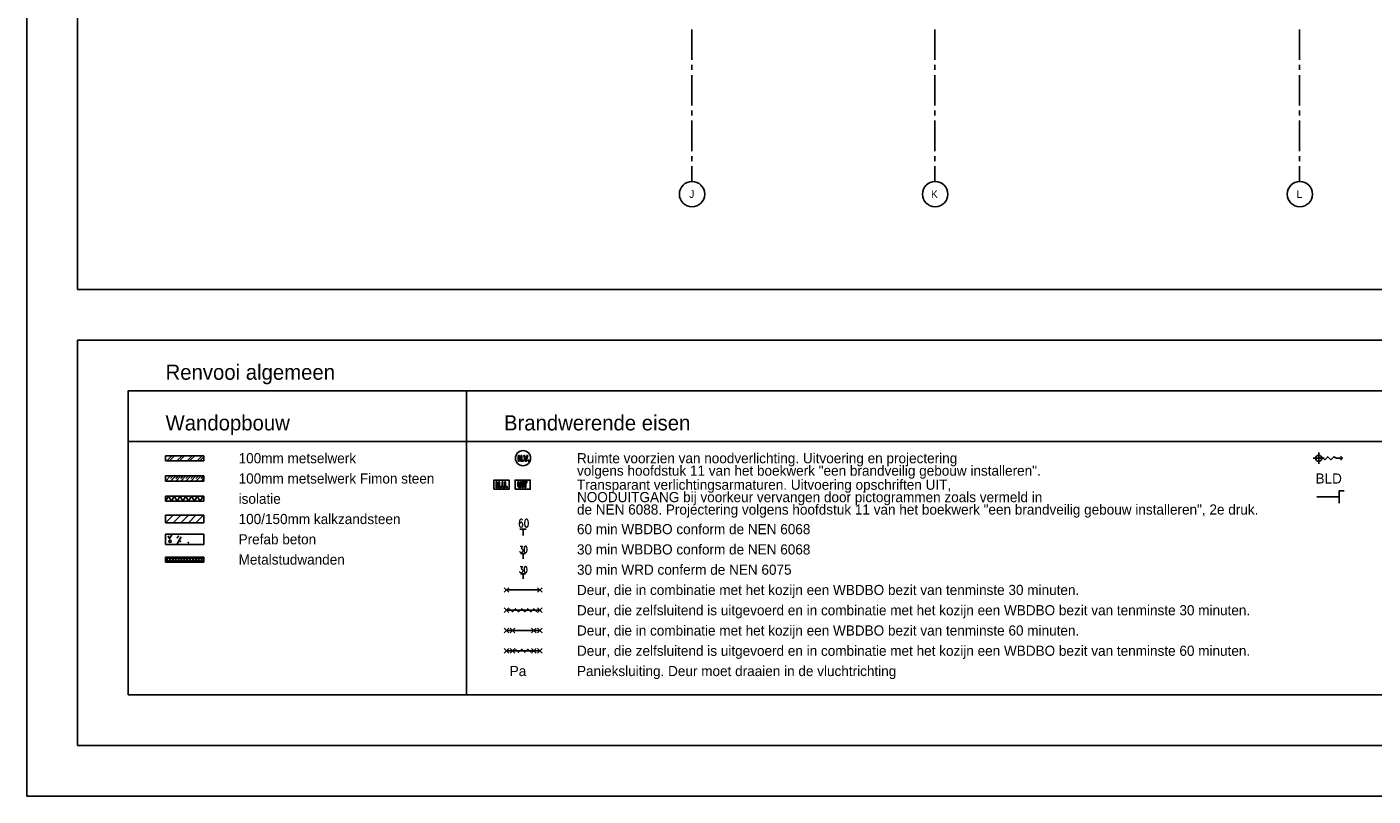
# Model space of a CAD drawing. Extents: x -66955 to 52345, y -20450 to 69550.
# Tile 1 of 94: x -66455 to -39880, y -20450 to -5270. Entities that reach past the tile are written whole.
import ezdxf
from ezdxf.enums import TextEntityAlignment as Align

# ---------------------------------------------------------------- set-up
doc = ezdxf.new("R2010")
doc.units = 0
doc.header["$MEASUREMENT"] = 0
for name, color, linetype in [('-E2-', 7, 'CONTINUOUS'), ('RENVOOI--22-', 7, 'CONTINUOUS'), ('RENVOOI--E2-', 7, 'CONTINUOUS'), ('RENVOOI--E5-', 7, 'CONTINUOUS'), ('STRAMIEN--01-', 7, 'CONTINUOUS'), ('STRAMIEN--E7-', 7, 'CONTINUOUS')]:
    doc.layers.add(name, color=color, linetype=linetype)
doc.styles.add('ROMANS', font='ROMANS', dxfattribs={"height": 0.2})
doc.styles.add('txt', font='TXT', dxfattribs={"height": 0.2})

# ---------------------------------------------------------------- blocks, each defined once
blk = doc.blocks.new('*O0')
at = {"layer": '-E2-', "color": 7, "linetype": 'CONTINUOUS'}
for points in [[(42000, -89500), (42000, 0), (-76800, 0), (-76800, -89500)], [(-75800, -1000), (41000, -1000), (41000, -79500), (-75800, -79500), (-75800, -1000)], [(41000, -1000), (-75800, -1000), (-75800, -79500), (41000, -79500)], [(-75800, -88500), (-75800, -80500), (41000, -80500), (41000, -88500), (-75800, -88500)], [(41000, -80500), (-75800, -80500), (-75800, -88500), (41000, -88500)]]:
    blk.add_lwpolyline(points, close=True, dxfattribs=at)
blk = doc.blocks.new('A0100S')
at = {"layer": '-E2-', "color": 7, "linetype": 'CONTINUOUS'}
blk.add_blockref('*O0', (-42000, 89500), dxfattribs=at)
blk = doc.blocks.new('*O778')
at = {"layer": 'RENVOOI--E2-', "color": 7, "linetype": 'CONTINUOUS'}
for points in [[(-93.04, -60), (-76.68, -60), (-76.68, 14.6), (-41.96, -60), (-24.28, -60), (-24.28, 53.48), (-40.66, 53.48), (-40.66, -22.22), (-75.9, 53.48), (-93.04, 53.48)], [(44.92, -60), (63.4, -60), (93.56, 53.48), (76.4, 53.48), (55.08, -31.64), (33.86, 53.48), (16.64, 53.48)], [(-7.94, -60), (8.44, -60), (8.44, -38.18), (-7.94, -38.18)], [(103.4, -60), (119.76, -60), (119.76, -38.18), (103.4, -38.18)]]:
    blk.add_lwpolyline(points, close=True, dxfattribs=at)
blk.add_circle((0.02, 0, 0), 150, dxfattribs=at)
blk = doc.blocks.new('BE5A03')
at = {"layer": 'RENVOOI--E2-', "color": 12, "linetype": 'CONTINUOUS'}
for p, q in [((-100, 200), (100, 200)), ((0, 0), (0, 200))]:
    blk.add_line(p, q, dxfattribs=at)
at = {"layer": 'RENVOOI--E2-', "color": 12, "linetype": 'CONTINUOUS', "style": 'ROMANS', "width": 0.79996}
blk.add_text('60', height=250, dxfattribs=at).set_placement((20.65, 381.38), align=Align.MIDDLE)
blk = doc.blocks.new('*O779')
at = {"layer": 'RENVOOI--E2-', "color": 7, "linetype": 'CONTINUOUS'}
for p, q in [((-375, 45), (-285, -45)), ((-285, 45), (-375, -45)), ((-330, 0), (330, 0)), ((-255, 45), (-165, -45)), ((-165, 45), (-255, -45)), ((165, 45), (255, -45)), ((255, 45), (165, -45)), ((285, 45), (375, -45)), ((375, 45), (285, -45))]:
    blk.add_line(p, q, dxfattribs=at)
blk = doc.blocks.new('*O780')
at = {"layer": 'RENVOOI--E2-', "color": 7, "linetype": 'CONTINUOUS'}
for p, q in [((-285, -45), (-375, 45)), ((-375, -45), (-285, 45)), ((330, 0), (-330, 0)), ((375, -45), (285, 45)), ((285, -45), (375, 45))]:
    blk.add_line(p, q, dxfattribs=at)
blk = doc.blocks.new('*O782')
at = {"layer": 'RENVOOI--E2-', "color": 7, "linetype": 'CONTINUOUS'}
for p, q in [((-375, 45), (-285, -45)), ((-285, 45), (-375, -45)), ((-330, 0), (330, 0)), ((285, 45), (375, -45)), ((375, 45), (285, -45))]:
    blk.add_line(p, q, dxfattribs=at)
blk = doc.blocks.new('*O781')
at = {"layer": 'RENVOOI--E2-', "color": 7, "linetype": 'CONTINUOUS'}
for points in [[(30, -29.99), (-30, 30.01), (-90, -30.01), (-150, 30.01), (-210, -29.99), (-270, 30.01)], [(270, -29.99), (210, 30.01), (150, -30.01), (90, 30.01), (30, -29.99), (-30, 30.01)]]:
    blk.add_lwpolyline(points, dxfattribs=at)
blk.add_blockref('*O782', (0, 0), dxfattribs=at)
blk = doc.blocks.new('*O783')
at = {"layer": 'RENVOOI--E2-', "color": 7, "linetype": 'CONTINUOUS'}
for p, q in [((-285.01, 45), (-375.01, -45)), ((-375.01, 45), (-285.01, -45)), ((330.01, 0), (-330.01, 0)), ((-164.99, 45), (-255.01, -45)), ((-254.99, 45), (-164.99, -45)), ((255.01, 45), (165.01, -45)), ((165.01, 45), (255.01, -45)), ((375.01, 45), (285.01, -45)), ((285.01, 45), (375.01, -45))]:
    blk.add_line(p, q, dxfattribs=at)
blk.add_lwpolyline([(150.01, -30), (90.01, 30), (30.01, -30.02), (-29.99, 30), (-89.99, -30), (-149.99, 30)], dxfattribs=at)
blk = doc.blocks.new('*O785')
at = {"layer": 'RENVOOI--E2-', "color": 7, "linetype": 'CONTINUOUS'}
for points in [[(-150.04, -90), (149.96, -90), (149.98, 90), (-150, 90)], [(-94.11, 56.72), (-94.12, -3.94), (-93.7, -20.72), (-92.42, -32.78), (-90.62, -39.26), (-87.54, -45.38), (-83.2, -50.86), (-77.46, -55.18), (-69.56, -58), (-58.74, -58.92), (-49.48, -58.08), (-42.12, -55.48), (-36.44, -51.48), (-31.98, -46.22), (-28.78, -39.74), (-26.78, -31.94), (-25.73, -20.48), (-25.38, -3.02), (-25.36, 56.72), (-41.74, 56.76), (-41.72, -6.18), (-42.54, -25.5), (-44.16, -30.88), (-47.36, -35.32), (-52.32, -38.3), (-59.22, -39.3), (-66.16, -38.22), (-71.42, -35.06), (-75.06, -30.14), (-77.06, -23.84), (-77.75, -4.84), (-77.74, 56.74)], [(-9.02, -56.76), (7.34, -56.76), (7.33, 56.72), (-9.03, 56.76)], [(43.4, -56.74), (59.72, -56.76), (59.74, 37.08), (84.28, 37.1), (84.27, 56.74), (18.81, 56.72), (18.82, 37.08), (43.37, 37.08)]]:
    blk.add_lwpolyline(points, close=True, dxfattribs=at)
blk = doc.blocks.new('*O786')
at = {"layer": 'RENVOOI--E2-', "color": 7, "linetype": 'CONTINUOUS'}
for points in [[(-149.99, -90), (149.99, -90), (150, 90.01), (-149.99, 90.01)], [(-105.55, -60), (-89.17, -60), (-89.19, 14.59), (-54.49, -60), (-36.79, -60), (-36.79, 53.51), (-53.18, 53.49), (-53.17, -22.23), (-88.4, 53.51), (-105.55, 53.51)], [(12.28, 53.49), (12.29, -7.17), (12.71, -23.94), (13.99, -36.02), (15.81, -42.49), (18.87, -48.65), (23.21, -54.09), (28.94, -58.41), (36.83, -61.24), (47.7, -62.16), (56.97, -61.32), (64.25, -58.73), (69.97, -54.71), (74.39, -49.46), (77.61, -42.98), (79.65, -35.18), (80.65, -23.73), (81.03, -6.26), (81.04, 53.49), (64.66, 53.49), (64.66, -9.43), (63.87, -28.74), (62.25, -34.12), (59.05, -38.54), (54.08, -41.54), (47.22, -42.55), (40.26, -41.46), (34.98, -38.29), (31.35, -33.4), (29.36, -27.09), (28.66, -8.09), (28.67, 53.51)], [(-20.43, -60), (-4.06, -59.99), (-4.08, -38.18), (-20.43, -38.18)], [(97.39, -59.99), (113.77, -60), (113.77, -38.18), (97.39, -38.19)]]:
    blk.add_lwpolyline(points, close=True, dxfattribs=at)
blk = doc.blocks.new('*O784')
at = {"layer": 'RENVOOI--E2-', "color": 7, "linetype": 'CONTINUOUS'}
for name, p in [('*O786', (-210.01, -0.01)), ('*O785', (210.02, -0.01))]:
    blk.add_blockref(name, p, dxfattribs=at)
blk = doc.blocks.new('BEAA02')
at = {"layer": 'RENVOOI--E2-', "color": 92, "linetype": 'CONTINUOUS'}
for p, q in [((-100, 200), (100, 200)), ((0, 0), (0, 200))]:
    blk.add_line(p, q, dxfattribs=at)
at = {"layer": 'RENVOOI--E2-', "color": 92, "linetype": 'CONTINUOUS', "style": 'ROMANS', "width": 0.79996}
blk.add_text('30', height=250, dxfattribs=at).set_placement((15.74, 367.28), align=Align.MIDDLE)
blk = doc.blocks.new('*O787')
at = {"layer": 'RENVOOI--E2-', "color": 7, "linetype": 'CONTINUOUS'}
for p, q in [((-289.5, 0), (-69.5, 0)), ((-179.5, 110), (-179.5, -110)), ((289.5, 0), (250.5, -41))]:
    blk.add_line(p, q, dxfattribs=at)
for points in [[(173.5, 0), (119.5, 30), (59.5, -30.02), (-0.5, 30), (-60.5, -30), (-120.5, 30)], [(250.5, 38), (289.5, 0), (173.5, 0)]]:
    blk.add_lwpolyline(points, dxfattribs=at)
blk.add_circle((-179.5, 0, -0.01), 60, dxfattribs=at)
blk = doc.blocks.new('*O788')
at = {"layer": 'RENVOOI--E2-', "color": 7, "linetype": 'CONTINUOUS'}
blk.add_line((-269, 3.5), (174, 3.5), dxfattribs=at)
blk.add_lwpolyline([(174, -121.5), (174, 121.5), (269, 121.5)], dxfattribs=at)
blk = doc.blocks.new('*O789')
at = {"layer": 'RENVOOI--E2-', "color": 7, "linetype": 'CONTINUOUS'}
for p, q in [((-306.5, 0), (-248.5, 100)), ((-152.5, -100), (-68.5, 48))]:
    blk.add_line(p, q, dxfattribs=at)
blk.add_lwpolyline([(-376.5, 100), (376.5, 100), (376.5, -100), (-376.5, -100)], close=True, dxfattribs=at)
for centre, radius in [((-316.5, 50), 10), ((-286.5, -40), 22.4)]:
    blk.add_circle(centre, radius, dxfattribs=at)
for p in [(-376.5, 20), (-146.5, 30), (-126.5, 60), (-86.5, -40), (73.5, -70)]:
    blk.add_point(p, dxfattribs=at)

msp = doc.modelspace()

# ---------------------------------------------------------------- linework, layer by layer
at = {"layer": 'RENVOOI--22-', "color": 7, "linetype": 'CONTINUOUS'}
for p, q in [((-63618, -14131.96), (-63718, -14231.96)), ((-63718, -14131.96), (-62965, -14131.96)), ((-63718, -14231.96), (-63718, -14131.96)), ((-63718, -14231.96), (-62965, -14231.96)), ((-63568, -14131.96), (-63618, -14181.96)), ((-63518, -14131.96), (-63618, -14231.96)), ((-63468, -14131.96), (-63518, -14181.96)), ((-63418, -14131.96), (-63518, -14231.96)), ((-63368, -14131.96), (-63418, -14181.96)), ((-63318, -14131.96), (-63418, -14231.96)), ((-63268, -14131.96), (-63318, -14181.96)), ((-63218, -14131.96), (-63318, -14231.96)), ((-63168, -14131.96), (-63218, -14181.96)), ((-63118, -14131.96), (-63218, -14231.96)), ((-63068, -14131.96), (-63118, -14181.96)), ((-63018, -14131.96), (-63118, -14231.96)), ((-62968, -14131.96), (-63018, -14181.96)), ((-62965, -14178.96), (-63018, -14231.96)), ((-62965, -14231.96), (-62965, -14131.96))]:
    msp.add_line(p, q, dxfattribs=at)
at = {"layer": 'RENVOOI--E2-', "color": 7, "linetype": 'CONTINUOUS'}
for p, q in [((-63718, -13731.96), (-62965, -13731.96)), ((-63718, -13831.96), (-63718, -13731.96)), ((-63693, -13831.96), (-63593, -13731.96)), ((-63643, -13831.96), (-63543, -13731.96)), ((-63493, -13831.96), (-63393, -13731.96)), ((-63443, -13831.96), (-63343, -13731.96)), ((-63293, -13831.96), (-63193, -13731.96)), ((-63243, -13831.96), (-63143, -13731.96)), ((-63093, -13831.96), (-62993, -13731.96)), ((-63043, -13831.96), (-62965, -13753.96)), ((-62965, -13831.96), (-62965, -13731.96)), ((-63718, -13831.96), (-62965, -13831.96)), ((-63718, -14531.96), (-62965, -14531.96)), ((-63718, -14631.96), (-63718, -14531.96)), ((-62965, -14631.96), (-62965, -14531.96)), ((-63718, -14631.96), (-62965, -14631.96)), ((-63718, -15056.96), (-63568, -14906.96)), ((-63718, -14906.96), (-62965, -14906.96)), ((-63718, -15056.96), (-63718, -14906.96)), ((-63718, -15056.96), (-62965, -15056.96)), ((-63568, -15056.96), (-63418, -14906.96)), ((-63418, -15056.96), (-63268, -14906.96)), ((-63268, -15056.96), (-63118, -14906.96)), ((-63118, -15056.96), (-62968, -14906.96)), ((-62965, -15056.96), (-62965, -14906.96)), ((-63718, -15731.96), (-62965, -15731.96)), ((-63718, -15831.96), (-63718, -15731.96)), ((-63718, -15831.96), (-62965, -15831.96)), ((-62965, -15831.96), (-62965, -15731.96))]:
    msp.add_line(p, q, dxfattribs=at)
for points in [[(-64455, -18450), (-12455, -18450), (-12455, -12450), (-64455, -12450)], [(-64455, -18450), (-57775, -18450), (-57775, -12450), (-64455, -12450)], [(-64455, -18450), (-12455, -18450), (-12455, -13450), (-64455, -13450)]]:
    msp.add_lwpolyline(points, close=True, dxfattribs=at)
for points in [[(-63718, -14631.96), (-63661, -14531.96), (-63604, -14631.96)], [(-63604, -14631.96), (-63547, -14531.96), (-63490, -14631.96)], [(-63490, -14631.96), (-63433, -14531.96), (-63376, -14631.96)], [(-63376, -14631.96), (-63319, -14531.96), (-63262, -14631.96)], [(-63262, -14631.96), (-63205, -14531.96), (-63148, -14631.96)], [(-63148, -14631.96), (-63091, -14531.96), (-63034, -14631.96)], [(-63034, -14631.96), (-62977, -14531.96), (-62965, -14552.96)], [(-63718, -15831.96), (-63661, -15731.96), (-63604, -15831.96)], [(-63718, -15731.96), (-63661, -15831.96), (-63604, -15731.96)], [(-63604, -15831.96), (-63547, -15731.96), (-63490, -15831.96)], [(-63604, -15731.96), (-63547, -15831.96), (-63490, -15731.96)], [(-63490, -15831.96), (-63433, -15731.96), (-63376, -15831.96)], [(-63490, -15731.96), (-63433, -15831.96), (-63376, -15731.96)], [(-63376, -15831.96), (-63319, -15731.96), (-63262, -15831.96)], [(-63376, -15731.96), (-63319, -15831.96), (-63262, -15731.96)], [(-63262, -15831.96), (-63205, -15731.96), (-63148, -15831.96)], [(-63262, -15731.96), (-63205, -15831.96), (-63148, -15731.96)], [(-63148, -15831.96), (-63091, -15731.96), (-63034, -15831.96)], [(-63148, -15731.96), (-63091, -15831.96), (-63034, -15731.96)], [(-63034, -15831.96), (-62977, -15731.96), (-62965, -15752.96)], [(-63034, -15731.96), (-62977, -15831.96), (-62965, -15810.96)]]:
    msp.add_lwpolyline(points, dxfattribs=at)
at = {"layer": 'STRAMIEN--E7-', "color": 1, "linetype": 'CONTINUOUS'}
for p, q in [((-53330, -5620), (-53330, -5320)), ((-48530, -5620), (-48530, -5320)), ((-41330, -5620), (-41330, -5320)), ((-53330, -5920), (-53330, -5620)), ((-48530, -5920), (-48530, -5620)), ((-41330, -5920), (-41330, -5620)), ((-53330, -6120), (-53330, -6020)), ((-48530, -6120), (-48530, -6020)), ((-41330, -6120), (-41330, -6020)), ((-53330, -6520), (-53330, -6220)), ((-48530, -6520), (-48530, -6220)), ((-41330, -6520), (-41330, -6220)), ((-53330, -6820), (-53330, -6520)), ((-48530, -6820), (-48530, -6520)), ((-41330, -6820), (-41330, -6520)), ((-53330, -7020), (-53330, -6920)), ((-53330, -7420), (-53330, -7120)), ((-48530, -7020), (-48530, -6920)), ((-48530, -7420), (-48530, -7120)), ((-41330, -7020), (-41330, -6920)), ((-41330, -7420), (-41330, -7120)), ((-53330, -7720), (-53330, -7420)), ((-48530, -7720), (-48530, -7420)), ((-41330, -7720), (-41330, -7420)), ((-53330, -7920), (-53330, -7820)), ((-48530, -7920), (-48530, -7820)), ((-41330, -7920), (-41330, -7820)), ((-53330, -8320), (-53330, -8020)), ((-48530, -8320), (-48530, -8020)), ((-41330, -8320), (-41330, -8020))]:
    msp.add_line(p, q, dxfattribs=at)
for centre in [(-53325, -8570), (-48525, -8570), (-41325, -8570)]:
    msp.add_circle(centre, 250.05, dxfattribs=at)

# ---------------------------------------------------------------- block references
at = {"layer": '-E2-', "color": 7, "linetype": 'CONTINUOUS'}
msp.add_blockref('A0100S', (52345, -20450), dxfattribs=at)
at = {"layer": 'RENVOOI--E2-', "color": 7, "linetype": 'CONTINUOUS'}
for name, p in [('*O778', (-56661.52, -13781.96)), ('*O787', (-40773.5, -13781.96)), ('*O784', (-56877.5, -14304.45)), ('*O788', (-40723, -14545.5, -0.68)), ('*O789', (-63341.5, -15381.96)), ('*O780', (-56658, -16382)), ('*O781', (-56658, -16782)), ('*O779', (-56658, -17182)), ('*O783', (-56658, -17582))]:
    msp.add_blockref(name, p, dxfattribs=at)
at = {"layer": 'RENVOOI--E2-', "color": 12, "linetype": 'CONTINUOUS', "xscale": 0.6399966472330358, "yscale": 0.6399966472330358, "zscale": 0.6399966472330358}
msp.add_blockref('BE5A03', (-56661.5, -15310), dxfattribs=at)
at = {"layer": 'RENVOOI--E2-', "color": 92, "linetype": 'CONTINUOUS', "xscale": 0.5, "yscale": 0.5, "zscale": 0.5}
msp.add_blockref('BEAA02', (-56661.5, -15765.64), dxfattribs=at)
at = {"layer": 'RENVOOI--E5-', "color": 5, "linetype": 'CONTINUOUS', "xscale": 0.5, "yscale": 0.5, "zscale": 0.5}
msp.add_blockref('BEAA02', (-56661.5, -16165.64), dxfattribs=at)

# ---------------------------------------------------------------- texts
at = {"layer": 'RENVOOI--E2-', "color": 7, "linetype": 'CONTINUOUS', "style": 'txt'}
for s, height, p in [('Renvooi algemeen', 300, (-63718, -12233.62)), ('Wandopbouw', 300, (-63718, -13233.62)), ('Brandwerende eisen', 300, (-57038, -13233.62)), ('100mm metselwerk', 200, (-62276, -13881.96)), ('Ruimte voorzien van noodverlichting. Uitvoering en projectering', 200, (-55596, -13881.96)), ('100mm metselwerk Fimon steen ', 200, (-62276, -14281.96)), ('volgens hoofdstuk 11 van het boekwerk "een brandveilig gebouw installeren".', 200, (-55596, -14126.96)), ('BLD', 200, (-41016, -14281.96)), ('Transparant verlichtingsarmaturen. Uitvoering opschriften UIT, ', 200, (-55596, -14404.46)), ('isolatie', 200, (-62276, -14681.96)), ('NOODUITGANG bij voorkeur vervangen door pictogrammen zoals vermeld in', 200, (-55596, -14649.46)), ('100/150mm kalkzandsteen', 200, (-62276, -15081.96)), ('de NEN 6088. Projectering volgens hoofdstuk 11 van het boekwerk "een brandveilig gebouw installeren", 2e druk.', 200, (-55596, -14894.46)), ('60 min WBDBO conform de NEN 6068', 200, (-55596, -15282)), ('Prefab beton', 200, (-62276, -15481.96)), ('Metalstudwanden', 200, (-62276, -15881.96)), ('30 min WBDBO conform de NEN 6068', 200, (-55596, -15682)), ('30 min WRD conferm de NEN 6075', 200, (-55596, -16082)), ('Deur, die in combinatie met het kozijn een WBDBO bezit van tenminste 30 minuten.', 200, (-55596, -16482)), ('Deur, die zelfsluitend is uitgevoerd en in combinatie met het kozijn een WBDBO bezit van tenminste 30 minuten.', 200, (-55596, -16882)), ('Deur, die in combinatie met het kozijn een WBDBO bezit van tenminste 60 minuten.', 200, (-55596, -17282)), ('Deur, die zelfsluitend is uitgevoerd en in combinatie met het kozijn een WBDBO bezit van tenminste 60 minuten.', 200, (-55596, -17682)), ('Pa', 200, (-56924, -18082)), ('Panieksluiting. Deur moet draaien in de vluchtrichting', 200, (-55596, -18082))]:
    msp.add_text(s, height=height, dxfattribs=at).set_placement(p)
at = {"layer": 'STRAMIEN--01-', "color": 7, "linetype": 'CONTINUOUS', "style": 'txt'}
for s, p in [('J', (-53330, -8570)), ('K', (-48540, -8570)), ('L', (-41335, -8570))]:
    msp.add_text(s, height=150, dxfattribs=at).set_placement(p, align=Align.MIDDLE)

doc.saveas('drawing.dxf')
